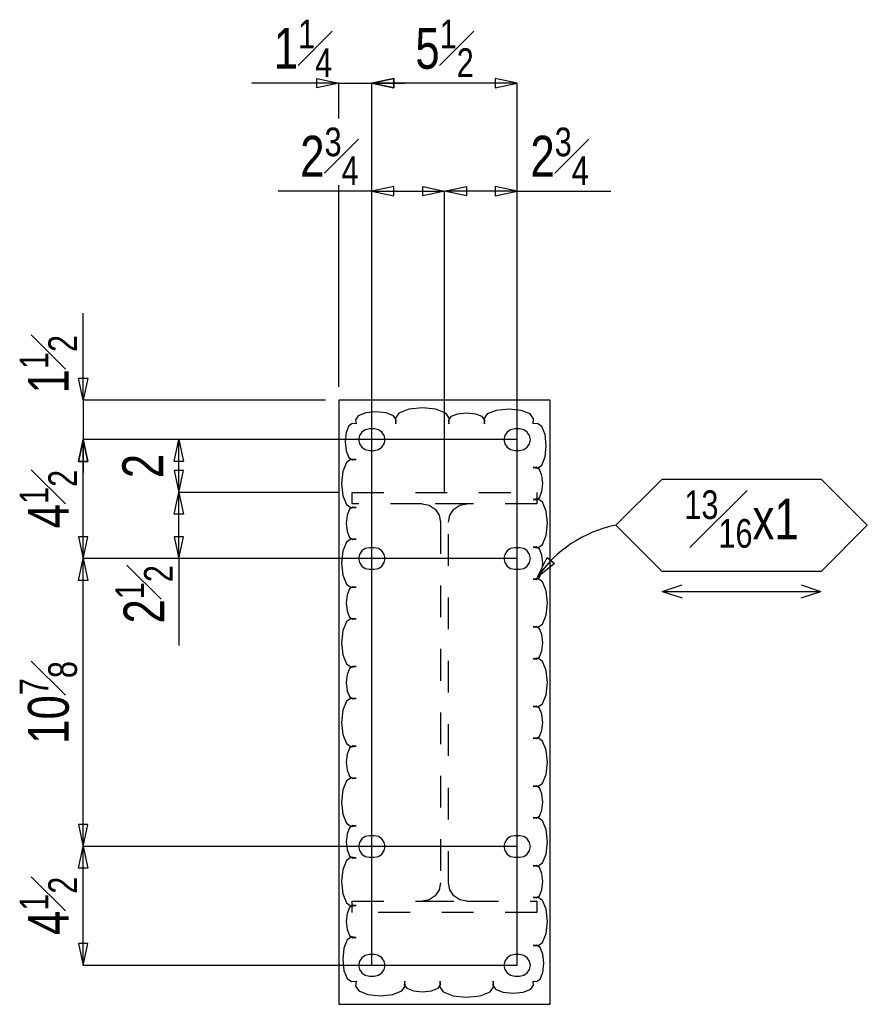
# Model space of a CAD drawing. Header units: inches. Extents: x -17.2 to 17.5, y -11.2 to 11.2.
# Tile 11 of 16: x -9.4 to -6.8, y 3.4 to 6.5. Entities that reach past the tile are written whole.
import ezdxf
from ezdxf.enums import TextEntityAlignment as Align

# ---------------------------------------------------------------- set-up
doc = ezdxf.new("R2010")
doc.units = ezdxf.units.IN
doc.header["$LTSCALE"] = 2.5
doc.header["$MEASUREMENT"] = 0
doc.linetypes.add('SDS2_5', pattern=[0.04, 0.02, -0.02])
doc.layers.add('Layer_0', color=7, linetype='Continuous')
doc.layers.add('Outline', color=7, linetype='Continuous')
doc.styles.add('MTextWidth', font='txt', dxfattribs={"width": 0.8, "height": 0.2})

msp = doc.modelspace()

# ---------------------------------------------------------------- linework, layer by layer
at = {"color": 1, "linetype": 'Continuous'}
for p, q in [((-8.5046, 6.2828), (-8.5046, 6.3123)), ((-8.5046, 6.3123), (-8.4357, 6.2975)), ((-8.2626, 6.3123), (-8.3315, 6.2975)), ((-8.2626, 6.2828), (-8.2626, 6.3123)), ((-8.4357, 6.2975), (-8.71, 6.2975)), ((-8.4357, 6.2975), (-8.5046, 6.2828)), ((-8.4357, 6.1863), (-8.4357, 6.2975)), ((-8.4357, 6.2975), (-8.3315, 6.2975)), ((-8.3315, 6.2975), (-8.2282, 6.2975)), ((-8.3315, 6.2975), (-8.2626, 6.2828)), ((-8.3315, 6.2975), (-8.3315, 6.2975)), ((-8.4357, 5.34), (-8.4357, 5.9763)), ((-9.2417, 5.2983), (-9.2417, 5.5727)), ((-9.2417, 5.2983), (-9.2564, 5.3672)), ((-9.2564, 5.3672), (-9.2269, 5.3672)), ((-9.2269, 5.3672), (-9.2417, 5.2983)), ((-8.4773, 5.2983), (-9.2417, 5.2983)), ((-9.2417, 5.2983), (-9.2417, 5.1733)), ((-9.2564, 5.1044), (-9.2417, 5.1733)), ((-9.2417, 5.1733), (-9.2564, 5.1044)), ((-9.2417, 4.7983), (-9.2417, 5.1733)), ((-9.2417, 5.1733), (-9.2269, 5.1044)), ((-8.9398, 5.1733), (-9.2417, 5.1733)), ((-9.2417, 5.1733), (-9.2417, 5.07)), ((-9.2269, 5.1044), (-9.2417, 5.1733)), ((-8.9398, 5.1733), (-9.2417, 5.1733)), ((-8.9546, 5.1044), (-8.9398, 5.1733)), ((-8.9398, 5.0067), (-8.9398, 5.1733)), ((-8.9398, 5.1733), (-8.9251, 5.1044)), ((-7.8732, 5.1733), (-8.9398, 5.1733)), ((-9.2269, 5.1044), (-9.2564, 5.1044)), ((-9.2564, 5.1044), (-9.2269, 5.1044)), ((-8.9251, 5.1044), (-8.9546, 5.1044)), ((-8.9251, 5.0756), (-8.9546, 5.0756)), ((-8.9546, 5.0756), (-8.9398, 5.0067)), ((-8.9398, 5.0067), (-8.9251, 5.0756)), ((-8.9546, 4.9378), (-8.9398, 5.0067)), ((-8.9398, 4.7983), (-8.9398, 5.0067)), ((-8.9398, 5.0067), (-8.9251, 4.9378)), ((-8.4353, 5.0067), (-8.9398, 5.0067)), ((-8.4353, 5.0067), (-8.9398, 5.0067)), ((-8.9251, 4.9378), (-8.9546, 4.9378)), ((-9.2269, 4.8672), (-9.2564, 4.8672)), ((-9.2564, 4.8672), (-9.2417, 4.7983)), ((-9.2417, 4.7983), (-9.2269, 4.8672)), ((-8.9251, 4.8672), (-8.9546, 4.8672)), ((-8.9546, 4.8672), (-8.9398, 4.7983)), ((-8.9398, 4.7983), (-8.9251, 4.8672)), ((-9.2564, 4.7294), (-9.2417, 4.7983)), ((-9.2417, 3.89), (-9.2417, 4.7983)), ((-9.2417, 4.7983), (-9.2269, 4.7294)), ((-8.9398, 4.7983), (-9.2417, 4.7983)), ((-8.9398, 4.7983), (-9.2417, 4.7983)), ((-7.8732, 4.7983), (-8.9398, 4.7983)), ((-8.9398, 4.7983), (-8.9398, 4.524)), ((-9.2269, 4.7294), (-9.2564, 4.7294)), ((-9.2269, 3.9589), (-9.2564, 3.9589)), ((-9.2564, 3.9589), (-9.2417, 3.89)), ((-9.2417, 3.89), (-9.2269, 3.9589)), ((-9.2564, 3.8211), (-9.2417, 3.89)), ((-9.2417, 3.515), (-9.2417, 3.89)), ((-9.2417, 3.89), (-9.2269, 3.8211)), ((-7.8732, 3.89), (-9.2417, 3.89)), ((-7.8732, 3.89), (-9.2417, 3.89)), ((-9.2269, 3.8211), (-9.2564, 3.8211)), ((-9.2269, 3.5839), (-9.2564, 3.5839)), ((-9.2564, 3.5839), (-9.2417, 3.515)), ((-9.2417, 3.515), (-9.2269, 3.5839)), ((-7.8732, 3.515), (-9.2417, 3.515))]:
    msp.add_line(p, q, dxfattribs=at)
at = {"layer": 'Layer_0', "color": 2, "linetype": 'Continuous'}
for p, q in [((-7.769, 5.2983), (-8.4357, 5.2983)), ((-8.4357, 5.2983), (-8.4357, 3.3921)), ((-7.769, 3.3921), (-7.769, 5.2983)), ((-8.4357, 3.3921), (-7.769, 3.3921))]:
    msp.add_line(p, q, dxfattribs=at)
at = {"layer": 'Layer_0', "color": 1, "linetype": 'SDS2_5'}
for p, q in [((-8.3936, 4.9708), (-8.3936, 5.0067)), ((-8.3936, 5.0067), (-7.8111, 5.0067)), ((-7.8111, 5.0067), (-7.8111, 4.9708)), ((-8.1726, 4.9708), (-8.3936, 4.9708)), ((-8.0321, 4.9708), (-8.1726, 4.9708)), ((-8.1726, 4.9708), (-8.1504, 4.9664)), ((-8.0543, 4.9664), (-8.0321, 4.9708)), ((-7.8111, 4.9708), (-8.0321, 4.9708)), ((-8.1504, 4.9664), (-8.1316, 4.9539)), ((-8.1316, 4.9539), (-8.119, 4.9351)), ((-8.0856, 4.9351), (-8.0731, 4.9539)), ((-8.0731, 4.9539), (-8.0543, 4.9664)), ((-8.119, 4.9351), (-8.1146, 4.9129)), ((-8.1146, 4.9129), (-8.1146, 3.7754)), ((-8.0901, 4.9129), (-8.0856, 4.9351)), ((-8.0901, 3.7754), (-8.0901, 4.9129)), ((-8.1146, 3.7754), (-8.119, 3.7532)), ((-8.0856, 3.7532), (-8.0901, 3.7754)), ((-8.1316, 3.7345), (-8.1504, 3.7219)), ((-8.119, 3.7532), (-8.1316, 3.7345)), ((-8.0731, 3.7345), (-8.0856, 3.7532)), ((-8.0543, 3.7219), (-8.0731, 3.7345)), ((-8.3936, 3.7175), (-8.1726, 3.7175)), ((-8.3936, 3.6817), (-8.3936, 3.7175)), ((-8.1504, 3.7219), (-8.1726, 3.7175)), ((-8.1726, 3.7175), (-8.0321, 3.7175)), ((-8.0321, 3.7175), (-8.0543, 3.7219)), ((-8.0321, 3.7175), (-7.8111, 3.7175)), ((-7.8111, 3.7175), (-7.8111, 3.6817)), ((-7.8111, 3.6817), (-8.3936, 3.6817))]:
    msp.add_line(p, q, dxfattribs=at)
at = {"layer": 'Layer_0', "color": 2, "linetype": 'Continuous'}
msp.add_lwpolyline([(-7.8232, 3.465), (-7.8119, 3.4639), (-7.8004, 3.4716), (-7.792, 3.4927), (-7.7889, 3.5215), (-7.792, 3.5503), (-7.8004, 3.5714), (-7.8119, 3.5791), (-7.8232, 3.578), (-7.8082, 3.5765), (-7.7928, 3.5868), (-7.7816, 3.615), (-7.7775, 3.6534), (-7.7816, 3.6918), (-7.7928, 3.7199), (-7.8082, 3.7302), (-7.8232, 3.7287), (-7.8132, 3.7278), (-7.8029, 3.7346), (-7.7954, 3.7534), (-7.7927, 3.779), (-7.7954, 3.8046), (-7.8029, 3.8233), (-7.8132, 3.8302), (-7.8232, 3.8292), (-7.8082, 3.8277), (-7.7928, 3.838), (-7.7816, 3.8662), (-7.7775, 3.9046), (-7.7816, 3.943), (-7.7928, 3.9711), (-7.8082, 3.9814), (-7.8232, 3.9799), (-7.8132, 3.9789), (-7.8029, 3.9858), (-7.7954, 4.0046), (-7.7927, 4.0302), (-7.7954, 4.0558), (-7.8029, 4.0745), (-7.8132, 4.0814), (-7.8232, 4.0804), (-7.8082, 4.0789), (-7.7928, 4.0892), (-7.7816, 4.1173), (-7.7775, 4.1558), (-7.7816, 4.1942), (-7.7928, 4.2223), (-7.8082, 4.2326), (-7.8232, 4.2311), (-7.8132, 4.2301), (-7.8029, 4.237), (-7.7954, 4.2557), (-7.7927, 4.2814), (-7.7954, 4.307), (-7.8029, 4.3257), (-7.8132, 4.3326), (-7.8232, 4.3316), (-7.8082, 4.3301), (-7.7928, 4.3404), (-7.7816, 4.3685), (-7.7775, 4.407), (-7.7816, 4.4454), (-7.7928, 4.4735), (-7.8082, 4.4838), (-7.8232, 4.4823), (-7.8132, 4.4813), (-7.8029, 4.4882), (-7.7954, 4.5069), (-7.7927, 4.5325), (-7.7954, 4.5582), (-7.8029, 4.5769), (-7.8132, 4.5838), (-7.8232, 4.5828), (-7.8082, 4.5813), (-7.7928, 4.5916), (-7.7816, 4.6197), (-7.7775, 4.6581), (-7.7816, 4.6966), (-7.7928, 4.7247), (-7.8082, 4.735), (-7.8232, 4.7335), (-7.8132, 4.7325), (-7.8029, 4.7394), (-7.7954, 4.7581), (-7.7927, 4.7837), (-7.7954, 4.8094), (-7.8029, 4.8281), (-7.8132, 4.835), (-7.8232, 4.834), (-7.8082, 4.8325), (-7.7928, 4.8428), (-7.7816, 4.8709), (-7.7775, 4.9093), (-7.7816, 4.9478), (-7.7928, 4.9759), (-7.8082, 4.9862), (-7.8232, 4.9847), (-7.8132, 4.9837), (-7.8029, 4.9906), (-7.7954, 5.0093), (-7.7927, 5.0349), (-7.7954, 5.0605), (-7.8029, 5.0793), (-7.8132, 5.0862), (-7.8232, 5.0852), (-7.8094, 5.0838), (-7.7954, 5.0933), (-7.785, 5.119), (-7.7813, 5.1542), (-7.785, 5.1895), (-7.7954, 5.2152), (-7.8094, 5.2247), (-7.8232, 5.2233), (-7.8217, 5.2386), (-7.8322, 5.2542), (-7.8608, 5.2657), (-7.8999, 5.2699), (-7.9391, 5.2657), (-7.9677, 5.2542), (-7.9782, 5.2386), (-7.9767, 5.2233), (-7.9756, 5.2344), (-7.9833, 5.2458), (-8.0041, 5.2541), (-8.0326, 5.2572), (-8.061, 5.2541), (-8.0819, 5.2458), (-8.0895, 5.2344), (-8.0884, 5.2233), (-8.0867, 5.24), (-8.0982, 5.2571), (-8.1294, 5.2696), (-8.1721, 5.2741), (-8.2148, 5.2696), (-8.2461, 5.2571), (-8.2575, 5.24), (-8.2559, 5.2233), (-8.2547, 5.2358), (-8.2632, 5.2486), (-8.2867, 5.258), (-8.3187, 5.2614), (-8.3507, 5.258), (-8.3742, 5.2486), (-8.3827, 5.2358), (-8.3815, 5.2233), (-8.3928, 5.2244), (-8.4043, 5.2167), (-8.4127, 5.1956), (-8.4158, 5.1668), (-8.4127, 5.138), (-8.4043, 5.1169), (-8.3928, 5.1092), (-8.3815, 5.1103), (-8.3965, 5.1118), (-8.4119, 5.1015), (-8.4231, 5.0733), (-8.4272, 5.0349), (-8.4231, 4.9965), (-8.4119, 4.9684), (-8.3965, 4.9581), (-8.3815, 4.9596), (-8.3915, 4.9606), (-8.4017, 4.9537), (-8.4092, 4.9349), (-8.412, 4.9093), (-8.4092, 4.8837), (-8.4017, 4.865), (-8.3915, 4.8581), (-8.3815, 4.8591), (-8.3965, 4.8606), (-8.4119, 4.8503), (-8.4231, 4.8222), (-8.4272, 4.7837), (-8.4231, 4.7453), (-8.4119, 4.7172), (-8.3965, 4.7069), (-8.3815, 4.7084), (-8.3915, 4.7094), (-8.4017, 4.7025), (-8.4092, 4.6838), (-8.412, 4.6581), (-8.4092, 4.6325), (-8.4017, 4.6138), (-8.3915, 4.6069), (-8.3815, 4.6079), (-8.3965, 4.6094), (-8.4119, 4.5991), (-8.4231, 4.571), (-8.4272, 4.5325), (-8.4231, 4.4941), (-8.4119, 4.466), (-8.3965, 4.4557), (-8.3815, 4.4572), (-8.3915, 4.4582), (-8.4017, 4.4513), (-8.4092, 4.4326), (-8.412, 4.407), (-8.4092, 4.3813), (-8.4017, 4.3626), (-8.3915, 4.3557), (-8.3815, 4.3567), (-8.3965, 4.3582), (-8.4119, 4.3479), (-8.4231, 4.3198), (-8.4272, 4.2814), (-8.4231, 4.2429), (-8.4119, 4.2148), (-8.3965, 4.2045), (-8.3815, 4.206), (-8.3915, 4.207), (-8.4017, 4.2001), (-8.4092, 4.1814), (-8.412, 4.1558), (-8.4092, 4.1302), (-8.4017, 4.1114), (-8.3915, 4.1045), (-8.3815, 4.1055), (-8.3965, 4.107), (-8.4119, 4.0967), (-8.4231, 4.0686), (-8.4272, 4.0302), (-8.4231, 3.9918), (-8.4119, 3.9636), (-8.3965, 3.9533), (-8.3815, 3.9548), (-8.3915, 3.9558), (-8.4017, 3.9489), (-8.4092, 3.9302), (-8.412, 3.9046), (-8.4092, 3.879), (-8.4017, 3.8602), (-8.3915, 3.8534), (-8.3815, 3.8543), (-8.3965, 3.8558), (-8.4119, 3.8455), (-8.4231, 3.8174), (-8.4272, 3.779), (-8.4231, 3.7406), (-8.4119, 3.7124), (-8.3965, 3.7021), (-8.3815, 3.7036), (-8.3915, 3.7046), (-8.4017, 3.6977), (-8.4092, 3.679), (-8.412, 3.6534), (-8.4092, 3.6278), (-8.4017, 3.609), (-8.3915, 3.6022), (-8.3815, 3.6031), (-8.3953, 3.6045), (-8.4093, 3.5951), (-8.4196, 3.5693), (-8.4234, 3.5341), (-8.4196, 3.4989), (-8.4093, 3.4731), (-8.3953, 3.4636), (-8.3815, 3.465), (-8.383, 3.4497), (-8.3725, 3.4341), (-8.3439, 3.4226), (-8.3047, 3.4184), (-8.2656, 3.4226), (-8.237, 3.4341), (-8.2265, 3.4497), (-8.228, 3.465), (-8.2291, 3.4539), (-8.2214, 3.4425), (-8.2006, 3.4342), (-8.1721, 3.4311), (-8.1437, 3.4342), (-8.1228, 3.4425), (-8.1152, 3.4539), (-8.1163, 3.465), (-8.1179, 3.4483), (-8.1065, 3.4313), (-8.0752, 3.4188), (-8.0326, 3.4142), (-7.9899, 3.4188), (-7.9586, 3.4313), (-7.9472, 3.4483), (-7.9488, 3.465), (-7.95, 3.4525), (-7.9415, 3.4397), (-7.918, 3.4303), (-7.886, 3.4269), (-7.854, 3.4303), (-7.8305, 3.4397), (-7.8219, 3.4525), (-7.8232, 3.465)], dxfattribs=at)
at = {"layer": 'Layer_0', "color": 3, "linetype": 'Continuous'}
for points in [[(-8.3393, 5.2072), (-8.3523, 5.2046), (-8.3633, 5.1973), (-8.3706, 5.1863), (-8.3732, 5.1733), (-8.3706, 5.1604), (-8.3633, 5.1494), (-8.3523, 5.142), (-8.3393, 5.1395), (-8.3237, 5.1395), (-8.3107, 5.142), (-8.2998, 5.1494), (-8.2924, 5.1604), (-8.2898, 5.1733), (-8.2924, 5.1863), (-8.2998, 5.1973), (-8.3107, 5.2046), (-8.3237, 5.2072), (-8.3393, 5.2072)], [(-7.881, 5.2072), (-7.8939, 5.2046), (-7.9049, 5.1973), (-7.9123, 5.1863), (-7.9148, 5.1733), (-7.9123, 5.1604), (-7.9049, 5.1494), (-7.8939, 5.142), (-7.881, 5.1395), (-7.8654, 5.1395), (-7.8524, 5.142), (-7.8414, 5.1494), (-7.8341, 5.1604), (-7.8315, 5.1733), (-7.8341, 5.1863), (-7.8414, 5.1973), (-7.8524, 5.2046), (-7.8654, 5.2072), (-7.881, 5.2072)], [(-8.3393, 4.8322), (-8.3523, 4.8296), (-8.3633, 4.8223), (-8.3706, 4.8113), (-8.3732, 4.7983), (-8.3706, 4.7854), (-8.3633, 4.7744), (-8.3523, 4.767), (-8.3393, 4.7645), (-8.3237, 4.7645), (-8.3107, 4.767), (-8.2998, 4.7744), (-8.2924, 4.7854), (-8.2898, 4.7983), (-8.2924, 4.8113), (-8.2998, 4.8223), (-8.3107, 4.8296), (-8.3237, 4.8322), (-8.3393, 4.8322)], [(-7.881, 4.8322), (-7.8939, 4.8296), (-7.9049, 4.8223), (-7.9123, 4.8113), (-7.9148, 4.7983), (-7.9123, 4.7854), (-7.9049, 4.7744), (-7.8939, 4.767), (-7.881, 4.7645), (-7.8654, 4.7645), (-7.8524, 4.767), (-7.8414, 4.7744), (-7.8341, 4.7854), (-7.8315, 4.7983), (-7.8341, 4.8113), (-7.8414, 4.8223), (-7.8524, 4.8296), (-7.8654, 4.8322), (-7.881, 4.8322)], [(-8.3393, 3.9238), (-8.3523, 3.9213), (-8.3633, 3.9139), (-8.3706, 3.9029), (-8.3732, 3.89), (-8.3706, 3.877), (-8.3633, 3.8661), (-8.3523, 3.8587), (-8.3393, 3.8561), (-8.3237, 3.8561), (-8.3107, 3.8587), (-8.2998, 3.8661), (-8.2924, 3.877), (-8.2898, 3.89), (-8.2924, 3.9029), (-8.2998, 3.9139), (-8.3107, 3.9213), (-8.3237, 3.9238), (-8.3393, 3.9238)], [(-7.881, 3.9238), (-7.8939, 3.9213), (-7.9049, 3.9139), (-7.9123, 3.9029), (-7.9148, 3.89), (-7.9123, 3.877), (-7.9049, 3.8661), (-7.8939, 3.8587), (-7.881, 3.8561), (-7.8654, 3.8561), (-7.8524, 3.8587), (-7.8414, 3.8661), (-7.8341, 3.877), (-7.8315, 3.89), (-7.8341, 3.9029), (-7.8414, 3.9139), (-7.8524, 3.9213), (-7.8654, 3.9238), (-7.881, 3.9238)], [(-8.3393, 3.5488), (-8.3523, 3.5463), (-8.3633, 3.5389), (-8.3706, 3.5279), (-8.3732, 3.515), (-8.3706, 3.502), (-8.3633, 3.4911), (-8.3523, 3.4837), (-8.3393, 3.4811), (-8.3237, 3.4811), (-8.3107, 3.4837), (-8.2998, 3.4911), (-8.2924, 3.502), (-8.2898, 3.515), (-8.2924, 3.5279), (-8.2998, 3.5389), (-8.3107, 3.5463), (-8.3237, 3.5488), (-8.3393, 3.5488)], [(-7.881, 3.5488), (-7.8939, 3.5463), (-7.9049, 3.5389), (-7.9123, 3.5279), (-7.9148, 3.515), (-7.9123, 3.502), (-7.9049, 3.4911), (-7.8939, 3.4837), (-7.881, 3.4811), (-7.8654, 3.4811), (-7.8524, 3.4837), (-7.8414, 3.4911), (-7.8341, 3.502), (-7.8315, 3.515), (-7.8341, 3.5279), (-7.8414, 3.5389), (-7.8524, 3.5463), (-7.8654, 3.5488), (-7.881, 3.5488)]]:
    msp.add_lwpolyline(points, close=True, dxfattribs=at)
at = {"layer": 'Outline', "color": 1, "linetype": 'Continuous'}
for p, q in [((-8.3315, 6.2975), (-8.2626, 6.3123)), ((-8.2626, 6.3123), (-8.2626, 6.2828)), ((-7.8732, 6.2975), (-7.9421, 6.3123)), ((-7.9421, 6.3123), (-7.9421, 6.2828)), ((-7.8732, 6.2975), (-8.3315, 6.2975)), ((-8.2626, 6.2828), (-8.3315, 6.2975)), ((-8.3315, 3.515), (-8.3315, 6.2975)), ((-7.9421, 6.2828), (-7.8732, 6.2975)), ((-7.8732, 3.515), (-7.8732, 6.2975)), ((-8.2626, 5.9719), (-8.3315, 5.9572)), ((-8.2626, 5.9424), (-8.2626, 5.9719)), ((-8.1712, 5.9424), (-8.1712, 5.9719)), ((-8.1712, 5.9719), (-8.1023, 5.9572)), ((-8.1023, 5.9572), (-8.0334, 5.9719)), ((-8.0334, 5.9719), (-8.0334, 5.9424)), ((-7.8732, 5.9572), (-7.9421, 5.9719)), ((-7.9421, 5.9719), (-7.9421, 5.9424)), ((-8.3315, 5.9572), (-8.6267, 5.9572)), ((-8.3315, 3.515), (-8.3315, 5.9572)), ((-8.3315, 5.9572), (-8.2626, 5.9424)), ((-8.3315, 5.9572), (-8.1023, 5.9572)), ((-8.1023, 5.9572), (-8.1712, 5.9424)), ((-7.8732, 5.9572), (-8.1023, 5.9572)), ((-8.0334, 5.9424), (-8.1023, 5.9572)), ((-8.1023, 5.0067), (-8.1023, 5.9572)), ((-8.1023, 5.0067), (-8.1023, 5.9572)), ((-7.9421, 5.9424), (-7.8732, 5.9572)), ((-7.8732, 3.515), (-7.8732, 5.9572)), ((-7.8732, 5.9572), (-7.578, 5.9572)), ((-7.562, 4.903), (-7.4162, 5.0489)), ((-7.4162, 5.0489), (-6.9148, 5.0489)), ((-6.9148, 5.0489), (-6.769, 4.903)), ((-7.4162, 4.7572), (-7.562, 4.903)), ((-6.769, 4.903), (-6.9148, 4.7572)), ((-7.8102, 4.7385), (-7.7783, 4.8013)), ((-7.7783, 4.8013), (-7.7554, 4.7827)), ((-7.7554, 4.7827), (-7.8102, 4.7385)), ((-6.9148, 4.7572), (-7.4162, 4.7572)), ((-7.8102, 4.7385), (-7.8102, 4.7385)), ((-7.4155, 4.6947), (-7.353, 4.7155)), ((-7.4155, 4.6947), (-7.353, 4.6739)), ((-7.4155, 4.6947), (-6.9155, 4.6947)), ((-6.978, 4.7155), (-6.9155, 4.6947)), ((-6.978, 4.6739), (-6.9155, 4.6947))]:
    msp.add_line(p, q, dxfattribs=at)
msp.add_arc((-7.4875, 4.5212), 0.3891, 101.0418, 146.0418, dxfattribs=at)

# ---------------------------------------------------------------- texts
at = {"color": 2, "linetype": 'Continuous', "width": 0.8}
msp.add_text('2', height=0.129, rotation=90, dxfattribs=at).set_placement((-8.9895, 5.09), align=Align.CENTER)
at = {"color": 2, "linetype": 'Continuous', "insert": (-8.4565, 6.3174), "char_height": 0.129022, "attachment_point": 9, "style": 'MTextWidth'}
msp.add_mtext('\\A1;1{\\H0.70x;\\S1#4;}', dxfattribs=at)
at = {"color": 2, "linetype": 'Continuous', "char_height": 0.129022, "rotation": 90, "style": 'MTextWidth'}
for s, insert, attachment_point in [('\\A1;1{\\H0.70x;\\S1#2;}', (-9.2615, 5.3192), 7), ('\\A1;4{\\H0.70x;\\S1#2;}', (-9.2615, 4.9858), 8), ('\\A1;2{\\H0.70x;\\S1#2;}', (-8.9597, 4.7775), 9), ('\\A1;10{\\H0.70x;\\S7#8;}', (-9.2615, 4.3442), 8), ('\\A1;4{\\H0.70x;\\S1#2;}', (-9.2615, 3.7025), 8)]:
    msp.add_mtext(s, dxfattribs=dict(at, insert=insert, attachment_point=attachment_point))
at = {"layer": 'Outline', "color": 2, "linetype": 'Continuous', "char_height": 0.129022, "style": 'MTextWidth'}
for s, insert, attachment_point in [('\\A1;5{\\H0.70x;\\S1#2;}', (-8.1023, 6.3174), 8), ('\\A1;2{\\H0.70x;\\S3#4;}', (-8.3732, 5.977), 9), ('\\A1;2{\\H0.70x;\\S3#4;}', (-7.8315, 5.977), 7)]:
    msp.add_mtext(s, dxfattribs=dict(at, insert=insert, attachment_point=attachment_point))
at = {"layer": 'Outline', "color": 1, "linetype": 'Continuous', "insert": (-7.1655, 4.9229), "char_height": 0.129022, "attachment_point": 5, "style": 'MTextWidth'}
msp.add_mtext('\\A1;{\\H0.70x;\\S13#16;}x1', dxfattribs=at)

doc.saveas('drawing.dxf')
